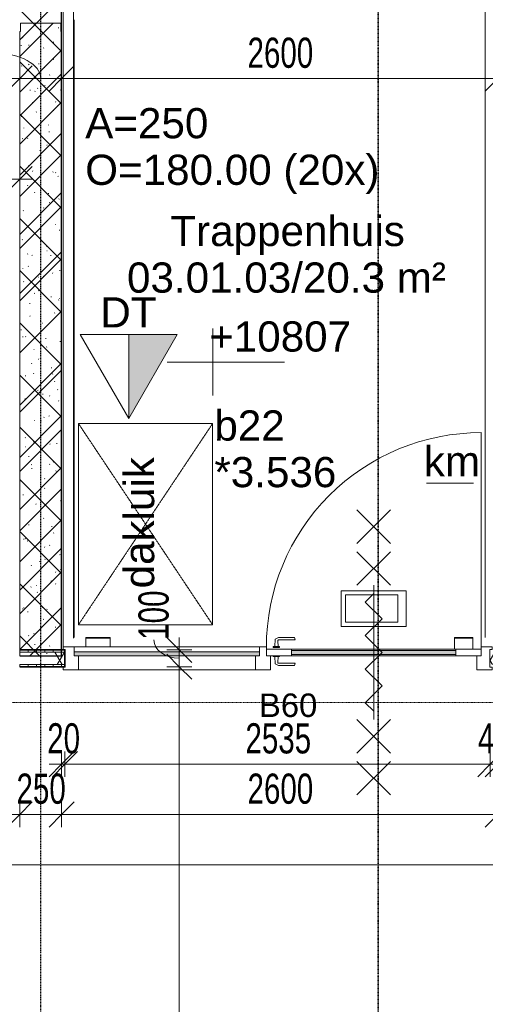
# Model space of a CAD drawing. Header units: millimetres. Extents: x -80560 to 110805, y -11020 to 52719.
# Tile 117 of 145: x 56370 to 59145, y 37637 to 43507. Entities that reach past the tile are written whole.
import ezdxf

# ---------------------------------------------------------------- set-up
doc = ezdxf.new("R2010")
doc.units = ezdxf.units.MM
for name, pattern in [('CENTER2', [20, 8, -4, 4, -4]), ('DASHDOT2', [8, 4, -2, 0, -2]), ('DASHED2-1', [3, 2, -1])]:
    doc.linetypes.add(name, pattern=pattern)
for name, color, linetype, lineweight in [('A-ANNO-DIMS', 211, 'Continuous', 9), ('A-ANNO-DIMS-100', 211, 'Continuous', 9), ('A-ANNO-NOTE', 131, 'Continuous', 18), ('A-AREA-IDEN', 2, 'Continuous', 9), ('A-DETL', 90, 'Continuous', 18), ('A-DETL-GENF', 92, 'Continuous', 18), ('A-DOOR', 31, 'Continuous', 18), ('A-FLOR', 192, 'Continuous', 18), ('A-FLOR-OTLN', 51, 'Continuous', 18), ('A-FLOR-OVHD', 1, 'DASHED2-1', 18), ('A-GLAZ', 151, 'Continuous', 18), ('A-GLAZ-IDEN', 152, 'Continuous', 18), ('A-WALL', 113, 'Continuous', 35), ('A-WALL-PATT', 111, 'Continuous', 35), ('G-ANNO-DIMS', 111, 'Continuous', 9), ('G-ANNO-SYMB', 111, 'Continuous', 9), ('G-ANNO-TEXT', 231, 'Continuous', 9), ('I-WALL', 2, 'Continuous', 18), ('S-GRID', 1, 'Continuous', 9), ('S-STRS-IDEN', 31, 'Continuous', 18)]:
    doc.layers.add(name, color=color, linetype=linetype, lineweight=lineweight)
doc.styles.add('Arial', font='arial.ttf', dxfattribs={"height": 180})
doc.styles.add('Arial_1', font='arial.ttf', dxfattribs={"height": 140})
doc.styles.add('Arial_5', font='arial.ttf', dxfattribs={"width": 0.7, "height": 180})
doc.styles.add('Arial_7', font='arial.ttf', dxfattribs={"height": 1.8})
doc.dimstyles.new('n3o_1_8', dxfattribs={"dimscale": 304.8, "dimtxt": 183.646692, "dimasz": 0.492126, "dimexe": 0.246063, "dimexo": 0.0625, "dimgap": 0.032808, "dimtad": 1, "dimdec": 0, "dimdsep": 46, "dimtxsty": 'Arial_5', "dimblk1": 'OBLIQUE', "dimblk2": 'OBLIQUE', "dimsah": 1, "dimcen": 0.09, "dimdle": 0.246063, "dimazin": 0, "dimtfac": 1, "dimtdec": 4, "dimtix": 1, "dimtmove": 0, "dimatfit": 3, "dimfxl": 0.246063, "dimfxlon": 1, "dimtvp": 1, "dimtolj": 1, "dimtzin": 0, "dimarcsym": 2})
doc.dimstyles.new('n3o_1_8_1', dxfattribs={"dimscale": 304.8, "dimtxt": 183.646692, "dimasz": 0.492126, "dimexe": 0.246063, "dimexo": 0.0625, "dimgap": 0.032808, "dimtad": 1, "dimdec": 0, "dimdsep": 46, "dimtxsty": 'Arial_5', "dimblk1": 'OBLIQUE', "dimblk2": 'OBLIQUE', "dimsah": 1, "dimcen": 0.09, "dimdle": 0.246063, "dimazin": 0, "dimtfac": 1, "dimtdec": 4, "dimtix": 1, "dimtmove": 1, "dimatfit": 3, "dimfxl": 0.246063, "dimfxlon": 1, "dimtvp": 1, "dimtolj": 1, "dimtzin": 0, "dimarcsym": 2})
doc.dimstyles.new('n3o_1_8_3', dxfattribs={"dimscale": 304.8, "dimtxt": 183.646692, "dimasz": 0.492126, "dimexe": 0.246063, "dimexo": 0.0625, "dimgap": 0.032808, "dimtad": 1, "dimdec": 0, "dimdsep": 46, "dimtxsty": 'Arial_5', "dimblk1": 'OBLIQUE', "dimblk2": 'OBLIQUE', "dimsah": 1, "dimcen": 0.09, "dimdle": 0.246063, "dimazin": 0, "dimtfac": 1, "dimtdec": 4, "dimtix": 1, "dimtmove": 0, "dimatfit": 3, "dimfxl": 0.246063, "dimfxlon": 1, "dimtvp": 1, "dimtolj": 1, "dimtzin": 0, "dimarcsym": 2})
pattern_1 = [(270, (57919.82, 39750), (50, -4e-13), [])]

# ---------------------------------------------------------------- blocks, each defined once
blk = doc.blocks.new('19112_SW_LeonardoCollege_R2020_rvt-1-DO_03 derde verdieping')
at = {"layer": 'A-WALL-PATT', "lineweight": 5}
h = blk.add_hatch(dxfattribs=at)
h.set_pattern_fill('FP_171', color=10, angle=45, style=0, pattern_type=2)
h.set_pattern_definition([(135, (31725, 43632.5), (-155.563, -155.563), []), (225, (31725, 43632.5), (155.563, -155.563), [])])
h.paths.add_polyline_path([(31671.3, 39715), (31725, 39715), (31725, 47550), (31475, 47550), (31475, 39715)], flags=0)
at = {"layer": 'A-FLOR', "color": 250, "lineweight": 9}
for p, q in [((32970, 39715), (32986.5, 39715)), ((33023.5, 39715), (34066, 39715)), ((34176, 39715), (34200, 39715))]:
    blk.add_line(p, q, dxfattribs=at)
at = {"layer": 'I-WALL', "color": 50, "lineweight": 25}
for p, q in [((31725, 39715), (31725, 47550)), ((31475, 39715), (31725, 39715))]:
    blk.add_line(p, q, dxfattribs=at)
blk = doc.blocks.new('95251-Leonardo College Leiden_rvt-1-DO_03 derde verdieping')
at = {"layer": 'A-WALL-PATT', "lineweight": 9}
h = blk.add_hatch(dxfattribs=at)
h.set_pattern_fill('FP_184', color=55, style=0, pattern_type=2)
h.set_pattern_definition([(45, (0, 0), (-176.7767, 176.7767), []), (17, (0, 0), (51.37877, 156.87645), [3.353, -159.647, 3.353, -88.647, -134]), (17, (0, 0), (51.37877, 156.87645), [-255, 3.353, -130.647]), (48, (0, 0), (-36.014, 160.26226), [3.353, -158.647, 3.353, -160.647, -132]), (48, (0, 0), (-36.014, 160.26226), [-326, 3.353, -128.647]), (71, (0, 0), (-94.825, 133.12483), [3.353, -156.647, 3.353, -87.247, -131]), (71, (0, 0), (-94.825, 133.12483), [-250.6, 3.353, -127.647])])
h.paths.add_polyline_path([(31600, 39715), (31725, 39715), (31725, 43437.5), (31720, 43437.5), (31720, 43487.5), (31480, 43487.5), (31480, 43437.5), (31475, 43437.5), (31475, 39715)], flags=0)
at = {"layer": 'A-WALL', "color": 130, "lineweight": 5}
for p, q in [((31720, 43487.5), (31480, 43487.5)), ((31480, 43487.5), (31480, 43437.5)), ((31720, 43437.5), (31720, 43487.5)), ((31480, 43437.5), (31475, 43437.5)), ((31475, 43437.5), (31475, 39715)), ((31725, 43437.5), (31720, 43437.5)), ((31725, 39715), (31725, 43437.5)), ((31475, 39715), (31725, 39715))]:
    blk.add_line(p, q, dxfattribs=at)
blk = doc.blocks.new('32_n3o_deur_enkel met zijlicht - 90x139_17_K_980_2410x2555_deur volglas_60 min_zs_noodtrap-34331432-DO_03 derde verdieping')
at = {"layer": 'A-GLAZ'}
for p, q in [((-1212.5, 69.5), (-1277.5, 69.5)), ((-1277.5, 69.5), (-1277.5, 52.5)), ((-1212.5, 39.5), (-1212.5, 69.5)), ((-1212.5, 69.5), (-107.5, 69.5)), ((-67.5, 69.5), (-107.5, 69.5)), ((-107.5, 69.5), (-107.5, 39.5)), ((-67.5, 55.5), (-67.5, 69.5)), ((1277.5, 69.5), (1212.5, 69.5)), ((1212.5, 69.5), (1212.5, 55.5)), ((1277.5, 52.5), (1277.5, 69.5)), ((-1277.5, 52.5), (-1265.5, 52.5)), ((-1265.5, 52.5), (-1265.5, -52.5)), ((-1187.5, -69.5), (-1187.5, 15.5)), ((-132.5, 15.5), (-132.5, -69.5)), ((-42.5, -69.5), (-42.5, 15.5)), ((1187.5, 15.5), (1187.5, -69.5)), ((1265.5, -52.5), (1265.5, 52.5)), ((1265.5, 52.5), (1277.5, 52.5)), ((-1265.5, -52.5), (-1277.5, -52.5)), ((-1277.5, -52.5), (-1277.5, -69.5)), ((1277.5, -52.5), (1265.5, -52.5)), ((1277.5, -69.5), (1277.5, -52.5)), ((-1277.5, -69.5), (-1187.5, -69.5)), ((-132.5, -69.5), (-1187.5, -69.5)), ((-132.5, -69.5), (-42.5, -69.5)), ((1187.5, -69.5), (1277.5, -69.5))]:
    blk.add_line(p, q, dxfattribs=at)
blk = doc.blocks.new('30_n3o_deur_glas - 40mm_draai_60min_zs_LS-33475664-DO_03 derde verdieping')
at = {"layer": 'A-DOOR'}
blk.add_hatch(color=256, dxfattribs=at).paths.add_polyline_path([(-791.6, 8), (-150, 8), (-150, 32), (-1130, 32), (-1130, 8)], flags=0)
for p, q in [((-833.8, 174.2), (-833.8, 387.5)), ((-833.8, 387.5), (-446.2, 387.5)), ((-808.8, 199.2), (-808.8, 362.5)), ((-808.8, 362.5), (-496.2, 362.5)), ((-496.2, 362.5), (-496.2, 199.2)), ((-446.2, 387.5), (-446.2, 174.2)), ((-496.2, 199.2), (-808.8, 199.2)), ((-446.2, 174.2), (-833.8, 174.2)), ((-1130, 40), (-1280, 40)), ((-1280, 40), (-1280, 0)), ((-1280, 0), (-1130, 0)), ((-1130, 0), (-1130, 40)), ((-1130, 40), (-150, 40)), ((-150, 32), (-1130, 32)), ((-1130, 32), (-1130, 8)), ((-1130, 8), (-150, 8)), ((-150, 0), (-1130, 0)), ((0, 40), (-150, 40)), ((-150, 40), (-150, 0)), ((-150, 8), (-150, 32)), ((-150, 0), (0, 0)), ((0, 0), (0, 40))]:
    blk.add_line(p, q, dxfattribs=at)
blk = doc.blocks.new('30_n3o_beslag_deurkruk_met_schild - std-875116-DO_03 derde verdieping')
at = {"layer": 'A-DOOR'}
for p, q in [((-18.5, 0), (-18.5, -5)), ((18.5, -5), (18.5, 0)), ((-18.5, -5), (18.5, -5)), ((-7.8, -48.4), (-10, -5)), ((12.7, -58), (-7.8, -48.4)), ((10, -5), (8.3, -39.7)), ((108, -58), (12.7, -58)), ((13.3, -45), (111, -45)), ((111, -45), (108, -58))]:
    blk.add_line(p, q, dxfattribs=at)
at = {"layer": 'A-DOOR', "flags": 128}
blk.add_lwpolyline([(8.3, -39.7), (8.6, -41.7), (9.6, -43.4), (11.3, -44.6), (13.3, -45)], dxfattribs=at)
blk = doc.blocks.new('30_n3o_beslag_deurkruk_met_schild - std-V214-DO_03 derde verdieping')
at = {"layer": 'A-DOOR'}
for p, q in [((18.5, 5), (-18.5, 5)), ((-18.5, 5), (-18.5, 0)), ((-10, 5), (-7.8, 48.4)), ((-7.8, 48.4), (12.7, 58)), ((8.3, 39.7), (10, 5)), ((12.7, 58), (108, 58)), ((111, 45), (13.3, 45)), ((18.5, 0), (18.5, 5)), ((108, 58), (111, 45)), ((-18.5, 0), (18.5, 0))]:
    blk.add_line(p, q, dxfattribs=at)
at = {"layer": 'A-DOOR', "flags": 128}
blk.add_lwpolyline([(13.3, 45), (11.3, 44.6), (9.6, 43.4), (8.6, 41.7), (8.3, 39.7)], dxfattribs=at)
blk = doc.blocks.new('00_n3o_symbool_swingangle - std-33475685-DO_03 derde verdieping')
at = {"layer": 'A-DOOR'}
blk.add_line((-415, -10), (-415, -1290), dxfattribs=at)
blk.add_arc((-415, -10), 1280, 270, 0, dxfattribs=at)
blk = doc.blocks.new('30_n3o_raam_vast - 24mm-33475654-DO_03 derde verdieping')
at = {"layer": 'A-DOOR'}
blk.add_hatch(color=256, dxfattribs=at).paths.add_polyline_path([(-1105, 0), (0, 0), (0, 24), (-1105, 24)], flags=0)
for p, q in [((0, 24), (-1105, 24)), ((-1105, 24), (-1105, 0)), ((-1105, 0), (0, 0)), ((0, 0), (0, 24))]:
    blk.add_line(p, q, dxfattribs=at)
blk = doc.blocks.new('01_n3o_symbool_lijn_met_tekst - brandwerend_B60-31157561-DO_03 derde verdieping')
at = {"layer": 'A-DETL-GENF', "color": 3, "linetype": 'DASHDOT2'}
blk.add_line((0, 0), (3510, 0), dxfattribs=at)
blk = doc.blocks.new('DIMBLOCK190-DO_03 derde verdieping')
at = {"layer": 'A-ANNO-DIMS-100'}
for p, q in [((46344.8, 43156.7), (46419.8, 43231.7)), ((46344.8, 43231.7), (46344.8, 43081.7)), ((46344.8, 43156.7), (46344.8, 43231.7)), ((56369.8, 43156.7), (56444.8, 43231.7)), ((56369.8, 43231.7), (56369.8, 43081.7)), ((56369.8, 43156.7), (56369.8, 43231.7)), ((46344.8, 43156.7), (46269.8, 43081.7)), ((46344.8, 43156.7), (56369.8, 43156.7)), ((56369.8, 43156.7), (56294.8, 43081.7))]:
    blk.add_line(p, q, dxfattribs=at)
at = {"layer": 'A-ANNO-DIMS-100', "color": 0, "insert": (51117.2, 43400.4), "char_height": 180, "width": 576.368, "attachment_point": 1, "line_spacing_factor": 0.941778, "style": 'Arial_5'}
blk.add_mtext('10025', dxfattribs=at)
blk = doc.blocks.new('_Oblique')
at = {"color": 0, "linetype": 'ByBlock', "lineweight": -2}
blk.add_line((-0.5, -0.5), (0.5, 0.5), dxfattribs=at)
blk = doc.blocks.new('DIMBLOCK191-DO_03 derde verdieping')
at = {"layer": 'A-ANNO-DIMS-100'}
for p, q in [((56369.8, 43156.7), (56444.8, 43231.7)), ((56369.8, 43231.7), (56369.8, 43081.7)), ((56369.8, 43156.7), (56369.8, 43231.7)), ((56619.8, 43156.7), (56694.8, 43231.7)), ((56619.8, 43231.7), (56619.8, 43081.7)), ((56619.8, 43156.7), (56619.8, 43231.7)), ((56369.8, 43156.7), (56294.8, 43081.7)), ((56369.8, 43156.7), (56619.8, 43156.7)), ((56619.8, 43156.7), (56544.8, 43081.7))]:
    blk.add_line(p, q, dxfattribs=at)
blk.add_ellipse((56222.1, 43156.7), major_axis=(272.7, 0), ratio=0.554658, start_param=0, end_param=1.570796, dxfattribs=at)
at = {"layer": 'A-ANNO-DIMS-100', "color": 0, "insert": (55933.9, 43400.4), "char_height": 180, "width": 345.821, "attachment_point": 1, "line_spacing_factor": 0.941778, "style": 'Arial_5'}
blk.add_mtext('250', dxfattribs=at)
blk = doc.blocks.new('DIMBLOCK192-DO_03 derde verdieping')
at = {"layer": 'A-ANNO-DIMS-100'}
for p, q in [((56619.8, 43156.7), (56694.8, 43231.7)), ((56619.8, 43231.7), (56619.8, 43081.7)), ((56619.8, 43156.7), (56619.8, 43231.7)), ((59219.8, 43156.7), (59294.8, 43231.7)), ((59219.8, 43231.7), (59219.8, 43081.7)), ((59219.8, 43156.7), (59219.8, 43231.7)), ((56619.8, 43156.7), (56544.8, 43081.7)), ((56619.8, 43156.7), (59219.8, 43156.7)), ((59219.8, 43156.7), (59144.8, 43081.7))]:
    blk.add_line(p, q, dxfattribs=at)
at = {"layer": 'A-ANNO-DIMS-100', "color": 0, "insert": (57727.7, 43400.4), "char_height": 180, "width": 461.094, "attachment_point": 1, "line_spacing_factor": 0.941778, "style": 'Arial_5'}
blk.add_mtext('2600', dxfattribs=at)
blk = doc.blocks.new('DIMBLOCK207-DO_03 derde verdieping')
at = {"layer": 'A-ANNO-DIMS-100'}
for p, q in [((53494.8, 38769.3), (53569.8, 38844.3)), ((53494.8, 38844.3), (53494.8, 38694.3)), ((53494.8, 38769.3), (53494.8, 38844.3)), ((56369.8, 38769.3), (56444.8, 38844.3)), ((56369.8, 38844.3), (56369.8, 38694.3)), ((56369.8, 38769.3), (56369.8, 38844.3)), ((53494.8, 38769.3), (53419.8, 38694.3)), ((53494.8, 38769.3), (56369.8, 38769.3)), ((56369.8, 38769.3), (56294.8, 38694.3))]:
    blk.add_line(p, q, dxfattribs=at)
at = {"layer": 'A-ANNO-DIMS-100', "color": 0, "insert": (54740.2, 39013), "char_height": 180, "width": 461.094, "attachment_point": 1, "line_spacing_factor": 0.941778, "style": 'Arial_5'}
blk.add_mtext('2875', dxfattribs=at)
blk = doc.blocks.new('DIMBLOCK208-DO_03 derde verdieping')
at = {"layer": 'A-ANNO-DIMS-100'}
for p, q in [((56369.8, 38769.3), (56444.8, 38844.3)), ((56369.8, 38844.3), (56369.8, 38694.3)), ((56369.8, 38769.3), (56369.8, 38844.3)), ((56619.8, 38769.3), (56694.8, 38844.3)), ((56619.8, 38844.3), (56619.8, 38694.3)), ((56619.8, 38769.3), (56619.8, 38844.3)), ((56369.8, 38769.3), (56294.8, 38694.3)), ((56369.8, 38769.3), (56619.8, 38769.3)), ((56619.8, 38769.3), (56544.8, 38694.3))]:
    blk.add_line(p, q, dxfattribs=at)
at = {"layer": 'A-ANNO-DIMS-100', "color": 0, "insert": (56350.7, 39013), "char_height": 180, "width": 345.821, "attachment_point": 1, "line_spacing_factor": 0.941778, "style": 'Arial_5'}
blk.add_mtext('250', dxfattribs=at)
blk = doc.blocks.new('DIMBLOCK209-DO_03 derde verdieping')
at = {"layer": 'A-ANNO-DIMS-100'}
for p, q in [((56619.8, 38769.3), (56694.8, 38844.3)), ((56619.8, 38844.3), (56619.8, 38694.3)), ((56619.8, 38769.3), (56619.8, 38844.3)), ((59219.8, 38769.3), (59294.8, 38844.3)), ((59219.8, 38844.3), (59219.8, 38694.3)), ((59219.8, 38769.3), (59219.8, 38844.3)), ((56619.8, 38769.3), (56544.8, 38694.3)), ((56619.8, 38769.3), (59219.8, 38769.3)), ((59219.8, 38769.3), (59144.8, 38694.3))]:
    blk.add_line(p, q, dxfattribs=at)
at = {"layer": 'A-ANNO-DIMS-100', "color": 0, "insert": (57727.7, 39013), "char_height": 180, "width": 461.094, "attachment_point": 1, "line_spacing_factor": 0.941778, "style": 'Arial_5'}
blk.add_mtext('2600', dxfattribs=at)
blk = doc.blocks.new('DIMBLOCK234-DO_03 derde verdieping')
at = {"layer": 'A-ANNO-DIMS-100'}
for p, q in [((53494.8, 38469.3), (53569.8, 38544.3)), ((53494.8, 38394.3), (53494.8, 38544.3)), ((68834.8, 38469.3), (68909.8, 38544.3)), ((68834.8, 38394.3), (68834.8, 38544.3)), ((53494.8, 38469.3), (53419.8, 38394.3)), ((53494.8, 38469.3), (68834.8, 38469.3)), ((53494.8, 38469.3), (53494.8, 38394.3)), ((68834.8, 38469.3), (68759.8, 38394.3)), ((68834.8, 38469.3), (68834.8, 38394.3))]:
    blk.add_line(p, q, dxfattribs=at)
at = {"layer": 'A-ANNO-DIMS-100', "color": 0, "insert": (60924.7, 38713), "char_height": 180, "width": 576.368, "attachment_point": 1, "line_spacing_factor": 0.941778, "style": 'Arial_5'}
blk.add_mtext('15340', dxfattribs=at)
blk = doc.blocks.new('DIMBLOCK334-DO_03 derde verdieping')
at = {"layer": 'A-ANNO-DIMS-100'}
for p, q in [((57321, 39750), (57246, 39825)), ((57321, 39825), (57321, 39650)), ((57396, 39750), (57246, 39750)), ((57321, 39750), (57396, 39675)), ((57321, 39750), (57396, 39750)), ((57321, 39650), (57246, 39725)), ((57396, 39650), (57246, 39650)), ((57321, 39650), (57396, 39575)), ((57321, 39650), (57396, 39650))]:
    blk.add_line(p, q, dxfattribs=at)
blk.add_ellipse((57321, 39810.5), major_axis=(151.3, 0), ratio=0.73024, start_param=3.141593, end_param=4.712389, dxfattribs=at)
at = {"layer": 'A-ANNO-DIMS-100', "color": 0, "insert": (57077.4, 39810.5), "char_height": 180, "width": 345.821, "attachment_point": 1, "rotation": 90, "line_spacing_factor": 0.941778, "style": 'Arial_5'}
blk.add_mtext('100', dxfattribs=at)
blk = doc.blocks.new('DIMBLOCK335-DO_03 derde verdieping')
at = {"layer": 'A-ANNO-DIMS-100'}
for p, q in [((57321, 39650), (57246, 39725)), ((57396, 39650), (57246, 39650)), ((57321, 39650), (57321, 35065)), ((57321, 39650), (57396, 39575)), ((57321, 39650), (57396, 39650)), ((57321, 35065), (57246, 35140)), ((57396, 35065), (57246, 35065)), ((57321, 35065), (57396, 34990)), ((57321, 35065), (57396, 35065))]:
    blk.add_line(p, q, dxfattribs=at)
at = {"layer": 'A-ANNO-DIMS-100', "color": 0, "insert": (57077.4, 37165.4), "char_height": 180, "width": 461.094, "attachment_point": 1, "rotation": 90, "line_spacing_factor": 0.941778, "style": 'Arial_5'}
blk.add_mtext('4585', dxfattribs=at)
blk = doc.blocks.new('Spot Elevations - default-305554-DO_03 derde verdieping')
at = {"layer": 'G-ANNO-DIMS'}
for p, q in [((0, 2), (0, -2)), ((4.277, 0), (-2.723, 0))]:
    blk.add_line(p, q, dxfattribs=at)
blk = doc.blocks.new('00_n3o_sym_daktoegang - std-9891290-DO_03 derde verdieping')
at = {"layer": 'A-ANNO-NOTE', "lineweight": 9}
blk.add_hatch(color=256, dxfattribs=at).paths.add_polyline_path([(0, 5), (2.887, 5), (0, 0)], flags=0)
at = {"layer": 'A-ANNO-NOTE'}
for p, q in [((-2.887, 5), (0, 0)), ((0, 5), (-2.887, 5)), ((0, 5), (0, 0)), ((0, 0), (2.887, 5)), ((2.887, 5), (0, 5)), ((0, 0), (0, 5))]:
    blk.add_line(p, q, dxfattribs=at)
at = {"layer": 'A-ANNO-NOTE', "lineweight": 9, "insert": (-1.693, 7.23), "char_height": 1.8, "width": 4.00844, "attachment_point": 1, "style": 'Arial_7'}
blk.add_mtext('DT', dxfattribs=at)
blk = doc.blocks.new('DIMBLOCK398-DO_03 derde verdieping')
at = {"layer": 'A-ANNO-DIMS-100'}
for p, q in [((55769.8, 42556.7), (55844.8, 42631.7)), ((55769.8, 42481.7), (55769.8, 42631.7)), ((56369.8, 42556.7), (56444.8, 42631.7)), ((56369.8, 42631.7), (56369.8, 42481.7)), ((56369.8, 42556.7), (56369.8, 42631.7)), ((55769.8, 42556.7), (55694.8, 42481.7)), ((55769.8, 42556.7), (56444.8, 42556.7)), ((55769.8, 42556.7), (55769.8, 42481.7)), ((56369.8, 42556.7), (56294.8, 42481.7))]:
    blk.add_line(p, q, dxfattribs=at)
at = {"layer": 'A-ANNO-DIMS-100', "color": 0, "insert": (55925.7, 42800.4), "char_height": 180, "width": 345.821, "attachment_point": 1, "line_spacing_factor": 0.941778, "style": 'Arial_5'}
blk.add_mtext('600', dxfattribs=at)
blk = doc.blocks.new('DIMBLOCK399-DO_03 derde verdieping')
at = {"layer": 'A-ANNO-DIMS-100'}
for p, q in [((56619.8, 39069.3), (56694.8, 39144.3)), ((56619.8, 39144.3), (56619.8, 38994.3)), ((56619.8, 39069.3), (56619.8, 39144.3)), ((56639.8, 39069.3), (56714.8, 39144.3)), ((56639.8, 39144.3), (56639.8, 38994.3)), ((56639.8, 39069.3), (56639.8, 39144.3)), ((56544.8, 39069.3), (56639.8, 39069.3)), ((56619.8, 39069.3), (56544.8, 38994.3)), ((56639.8, 39069.3), (56564.8, 38994.3))]:
    blk.add_line(p, q, dxfattribs=at)
at = {"layer": 'A-ANNO-DIMS-100', "color": 0, "insert": (56533.8, 39313), "char_height": 180, "width": 230.547, "attachment_point": 1, "line_spacing_factor": 0.941778, "style": 'Arial_5'}
blk.add_mtext('20', dxfattribs=at)
blk = doc.blocks.new('DIMBLOCK400-DO_03 derde verdieping')
at = {"layer": 'A-ANNO-DIMS-100'}
for p, q in [((56639.8, 39069.3), (56714.8, 39144.3)), ((56639.8, 39144.3), (56639.8, 38994.3)), ((56639.8, 39069.3), (56639.8, 39144.3)), ((59174.8, 39069.3), (59249.8, 39144.3)), ((59174.8, 39144.3), (59174.8, 38994.3)), ((59174.8, 39069.3), (59174.8, 39144.3)), ((56639.8, 39069.3), (56564.8, 38994.3)), ((56639.8, 39069.3), (59174.8, 39069.3)), ((59174.8, 39069.3), (59099.8, 38994.3))]:
    blk.add_line(p, q, dxfattribs=at)
at = {"layer": 'A-ANNO-DIMS-100', "color": 0, "insert": (57715.2, 39313), "char_height": 180, "width": 461.094, "attachment_point": 1, "line_spacing_factor": 0.941778, "style": 'Arial_5'}
blk.add_mtext('2535', dxfattribs=at)
blk = doc.blocks.new('DIMBLOCK401-DO_03 derde verdieping')
at = {"layer": 'A-ANNO-DIMS-100'}
for p, q in [((59174.8, 39069.3), (59249.8, 39144.3)), ((59174.8, 39144.3), (59174.8, 38994.3)), ((59174.8, 39069.3), (59174.8, 39144.3)), ((59219.8, 39069.3), (59294.8, 39144.3)), ((59219.8, 39144.3), (59219.8, 38994.3)), ((59219.8, 39069.3), (59219.8, 39144.3)), ((59174.8, 39069.3), (59099.8, 38994.3)), ((59219.8, 39069.3), (59144.8, 38994.3)), ((59174.8, 39069.3), (59294.8, 39069.3))]:
    blk.add_line(p, q, dxfattribs=at)
at = {"layer": 'A-ANNO-DIMS-100', "color": 0, "insert": (59101.3, 39313), "char_height": 180, "width": 230.547, "attachment_point": 1, "line_spacing_factor": 0.941778, "style": 'Arial_5'}
blk.add_mtext('45', dxfattribs=at)

msp = doc.modelspace()

# ---------------------------------------------------------------- hatches: boundary and pattern name
at = {"layer": 'A-WALL-PATT', "lineweight": 18}
h = msp.add_hatch(dxfattribs=at)
h.set_pattern_fill('FP_83', color=256, angle=90, style=0, pattern_type=2)
h.set_pattern_definition(pattern_1)
h.paths.add_polyline_path([(56369.8, 39737.5), (56639.8, 39737.5), (56639.8, 39750), (56369.8, 39749.4)], flags=0)
h.paths.add_polyline_path([(59469.8, 39737.5), (59469.8, 39750), (59174.8, 39749.4), (59174.8, 39737.5), (59209.2, 39737.5)], flags=0)
h = msp.add_hatch(dxfattribs=at)
h.set_pattern_fill('FP_2', color=256, style=0, pattern_type=2)
h.set_pattern_definition([(60, (24894.82, 0), (-274.963, 158.75), []), (120, (24894.82, 0), (-274.963, -158.75), [])])
h.paths.add_polyline_path([(56369.8, 39662.5), (56639.8, 39662.5), (56639.8, 39737.5), (56369.8, 39737.5)], flags=0)
h.paths.add_polyline_path([(59174.8, 39662.5), (59469.8, 39662.5), (59469.8, 39737.5), (59174.8, 39737.5)], flags=0)
h = msp.add_hatch(dxfattribs=at)
h.set_pattern_fill('FP_83', color=256, angle=90, style=0, pattern_type=2)
h.set_pattern_definition(pattern_1)
h.paths.add_polyline_path([(56369.8, 39650), (56639.8, 39650), (56639.8, 39662.5), (56369.8, 39662.5)], flags=0)
h.paths.add_polyline_path([(59174.8, 39650), (59469.8, 39650), (59469.8, 39662.5), (59174.8, 39662.5)], flags=0)

# ---------------------------------------------------------------- linework, layer by layer
at = {"layer": 'A-ANNO-NOTE', "lineweight": 9}
for p, q in [((58379.8, 40585.5), (58579.8, 40385.5)), ((58579.8, 40585.5), (58379.8, 40385.5)), ((58379.8, 40335.5), (58579.8, 40135.5)), ((58579.8, 40335.5), (58379.8, 40135.5)), ((58479.8, 39335.5), (58479.8, 40135.5)), ((58479.8, 39335.5), (58479.8, 40135.5)), ((58429.8, 40035.8), (58479.8, 40085.8)), ((58529.9, 39935.7), (58429.8, 40035.8)), ((58429.8, 39835.6), (58529.9, 39935.7)), ((58529.9, 39735.5), (58429.8, 39835.6)), ((58529.9, 39735.5), (58429.8, 39635.4)), ((58429.8, 39635.4), (58529.9, 39535.3)), ((58529.9, 39535.3), (58429.8, 39435.2)), ((58429.8, 39435.2), (58479.8, 39385.2)), ((58379.8, 39135.5), (58579.8, 39335.5)), ((58579.8, 39135.5), (58379.8, 39335.5)), ((58379.8, 38885.5), (58579.8, 39085.5)), ((58579.8, 38885.5), (58379.8, 39085.5))]:
    msp.add_line(p, q, dxfattribs=at)
at = {"layer": 'A-DETL'}
msp.add_line((58793.9, 40744.5), (59073.9, 40744.5), dxfattribs=at)
at = {"layer": 'A-FLOR'}
for p, q in [((57864.8, 39715), (57881.3, 39715)), ((57918.3, 39715), (58960.8, 39715)), ((59070.8, 39715), (59084.8, 39715))]:
    msp.add_line(p, q, dxfattribs=at)
at = {"layer": 'A-FLOR-OTLN'}
for p, q in [((56629.8, 39769.5), (56629.8, 43670)), ((56689.8, 39820), (56689.8, 43610)), ((59144.8, 43570), (59144.8, 39825)), ((56694.8, 39825), (56694.8, 43507.3)), ((56764.8, 39769.5), (56764.8, 39825)), ((56909.8, 39825), (56764.8, 39825)), ((56909.8, 39820), (56764.8, 39820)), ((56909.8, 39825), (56909.8, 39769.5)), ((58960.8, 39755.5), (58960.8, 39825)), ((59070.8, 39825), (58960.8, 39825)), ((59070.8, 39820), (58960.8, 39820)), ((59070.8, 39825), (59070.8, 39755.5)), ((56629.8, 39750), (56629.8, 39752.5)), ((56641.8, 39715), (56639.8, 39715)), ((59070.8, 39715), (58960.8, 39715))]:
    msp.add_line(p, q, dxfattribs=at)
at = {"layer": 'A-FLOR-OVHD'}
for p, q in [((56719.8, 41100), (57519.8, 41100)), ((56719.8, 39900), (56719.8, 41100)), ((57519.8, 39900), (56719.8, 41100)), ((57519.8, 41100), (56719.8, 39900)), ((57519.8, 41100), (57519.8, 39900)), ((57519.8, 39900), (56719.8, 39900))]:
    msp.add_line(p, q, dxfattribs=at)
at = {"layer": 'A-WALL', "lineweight": 18}
for p, q in [((56369.8, 39737.5), (56639.8, 39737.5)), ((56369.8, 39662.5), (56639.8, 39662.5))]:
    msp.add_line(p, q, dxfattribs=at)
at = {"layer": 'G-ANNO-SYMB', "linetype": 'DASHDOT2', "lineweight": 35}
msp.add_line((58505.6, 48457.5), (58505.6, 9133.2), dxfattribs=at)
at = {"layer": 'I-WALL', "lineweight": 35}
for p, q in [((56639.8, 39750), (56369.8, 39750)), ((56639.8, 39650), (56639.8, 39750)), ((56369.8, 39650), (56639.8, 39650))]:
    msp.add_line(p, q, dxfattribs=at)
at = {"layer": 'S-GRID', "linetype": 'CENTER2', "lineweight": 25}
msp.add_line((56494.8, 4383.3), (56494.8, 52119.1), dxfattribs=at)

# ---------------------------------------------------------------- block references
at = {"color": 250, "lineweight": 5}
for name in ['19112_SW_LeonardoCollege_R2020_rvt-1-DO_03 derde verdieping', '95251-Leonardo College Leiden_rvt-1-DO_03 derde verdieping']:
    msp.add_blockref(name, (24894.8, 0), dxfattribs=at)
at = {"layer": 'A-ANNO-NOTE', "lineweight": 9, "xscale": 100, "yscale": 100, "zscale": 100}
msp.add_blockref('00_n3o_sym_daktoegang - std-9891290-DO_03 derde verdieping', (57019.8, 41129.6), dxfattribs=at)
at = {"layer": 'A-DETL-GENF', "color": 3, "linetype": 'DASHDOT2'}
msp.add_blockref('01_n3o_symbool_lijn_met_tekst - brandwerend_B60-31157561-DO_03 derde verdieping', (56169.8, 39437.5), dxfattribs=at)
at = {"layer": 'A-DOOR', "rotation": 180}
msp.add_blockref('00_n3o_symbool_swingangle - std-33475685-DO_03 derde verdieping', (58704.8, 39755.5), dxfattribs=at)
at = {"layer": 'A-DOOR'}
for name, p in [('30_n3o_deur_glas - 40mm_draai_60min_zs_LS-33475664-DO_03 derde verdieping', (59119.8, 39715.5)), ('30_n3o_beslag_deurkruk_met_schild - std-V214-DO_03 derde verdieping', (57899.8, 39765.5)), ('30_n3o_raam_vast - 24mm-33475654-DO_03 derde verdieping', (57799.8, 39715.5)), ('30_n3o_beslag_deurkruk_met_schild - std-875116-DO_03 derde verdieping', (57899.8, 39715.5))]:
    msp.add_blockref(name, p, dxfattribs=at)
at = {"layer": 'A-GLAZ'}
msp.add_blockref('32_n3o_deur_enkel met zijlicht - 90x139_17_K_980_2410x2555_deur volglas_60 min_zs_noodtrap-34331432-DO_03 derde verdieping', (57907.3, 39700), dxfattribs=at)
at = {"layer": 'G-ANNO-DIMS', "xscale": 99.99999999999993, "yscale": 99.99999999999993, "zscale": 99.99999999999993}
msp.add_blockref('Spot Elevations - default-305554-DO_03 derde verdieping', (57520.2, 41466.6), dxfattribs=at)

# ---------------------------------------------------------------- texts
at = {"layer": 'A-ANNO-NOTE', "color": 3, "linetype": 'DASHDOT2', "insert": (57795.6, 39490.3), "char_height": 140, "width": 408.861, "attachment_point": 1, "style": 'Arial_1'}
msp.add_mtext('B60', dxfattribs=at)
at = {"layer": 'A-AREA-IDEN', "char_height": 180, "attachment_point": 1, "style": 'Arial'}
for s, insert, width in [('Trappenhuis', (57267.4, 42337.9), 1643.459), ('03.01.03/20.3 m²', (57009.4, 42060.1), 2260.759)]:
    msp.add_mtext(s, dxfattribs=dict(at, insert=insert, width=width))
at = {"layer": 'A-GLAZ-IDEN', "lineweight": 9, "char_height": 180, "attachment_point": 1, "style": 'Arial'}
for s, insert, width in [('b22', (57530, 41178.1), 505.063), ('*3.536', (57530, 40900.3), 865.822)]:
    msp.add_mtext(s, dxfattribs=dict(at, insert=insert, width=width))
at = {"layer": 'G-ANNO-DIMS', "insert": (57498.8, 41708.8), "char_height": 180, "width": 1011.47, "attachment_point": 1, "line_spacing_factor": 0.941778, "style": 'Arial'}
msp.add_mtext('+10807', dxfattribs=at)
at = {"layer": 'G-ANNO-TEXT', "color": 7, "insert": (58778.6, 40964.6), "char_height": 180, "width": 400.844, "attachment_point": 1, "style": 'Arial'}
msp.add_mtext('km', dxfattribs=at)
at = {"layer": 'G-ANNO-TEXT', "color": 7, "insert": (56991.2, 40116.9), "char_height": 180, "width": 913.924, "attachment_point": 1, "rotation": 90, "style": 'Arial'}
msp.add_mtext('dakluik', dxfattribs=at)
at = {"layer": 'S-STRS-IDEN', "lineweight": 9, "char_height": 180, "attachment_point": 1, "style": 'Arial'}
for s, insert, width in [('A=250', (56760.2, 42980.4), 881.856), ('O=180.00 (20x)', (56760.2, 42702.6), 2076.371)]:
    msp.add_mtext(s, dxfattribs=dict(at, insert=insert, width=width))

# ---------------------------------------------------------------- dimensions: what is measured, and where the dimension line sits
at = {"layer": 'A-ANNO-DIMS'}
for base, p1, p2, dimstyle, override, picture, middle in [((56369.8, 43156.7), (46344.8, 43231.7), (56369.8, 43231.7), 'n3o_1_8', {"dimpost": '<>', "dimfxl": 10025}, 'DIMBLOCK190-DO_03 derde verdieping', (51357.3, 43258.6)), ((59219.8, 43156.7), (56619.8, 43231.7), (59219.8, 43231.7), 'n3o_1_8', {"dimpost": '<>', "dimfxl": 2600}, 'DIMBLOCK192-DO_03 derde verdieping', (57919.8, 43258.6)), ((56369.8, 42556.7), (55769.8, 42481.7), (56369.8, 42631.7), 'n3o_1_8_3', {"dimpost": '<>', "dimfxl": 618.465844}, 'DIMBLOCK398-DO_03 derde verdieping', (56069.8, 42658.6)), ((56639.8, 39069.3), (56619.8, 39144.3), (56639.8, 39144.3), 'n3o_1_8_3', {"dimpost": '<>', "dimfxl": 20}, 'DIMBLOCK399-DO_03 derde verdieping', (56629.8, 39171.2)), ((59174.8, 39069.3), (56639.8, 39144.3), (59174.8, 39144.3), 'n3o_1_8_3', {"dimpost": '<>', "dimfxl": 2535}, 'DIMBLOCK400-DO_03 derde verdieping', (57907.3, 39171.3)), ((59219.8, 39069.3), (59174.8, 39144.3), (59219.8, 39144.3), 'n3o_1_8_3', {"dimpost": '<>', "dimfxl": 45}, 'DIMBLOCK401-DO_03 derde verdieping', (59197.3, 39170.9)), ((56369.8, 38769.3), (53494.8, 38844.3), (56369.8, 38844.3), 'n3o_1_8', {"dimpost": '<>', "dimfxl": 2875}, 'DIMBLOCK207-DO_03 derde verdieping', (54932.3, 38871.2)), ((56619.8, 38769.3), (56369.8, 38844.3), (56619.8, 38844.3), 'n3o_1_8', {"dimpost": '<>', "dimfxl": 250}, 'DIMBLOCK208-DO_03 derde verdieping', (56494.8, 38871.2)), ((59219.8, 38769.3), (56619.8, 38844.3), (59219.8, 38844.3), 'n3o_1_8', {"dimpost": '<>', "dimfxl": 2600}, 'DIMBLOCK209-DO_03 derde verdieping', (57919.8, 38871.2)), ((68834.8, 38469.3), (53494.8, 38394.3), (68834.8, 38394.3), 'n3o_1_8', {"dimpost": '<>', "dimfxl": 15340}, 'DIMBLOCK234-DO_03 derde verdieping', (61164.8, 38571.3))]:
    dim = msp.add_linear_dim(base=base, p1=p1, p2=p2, dimstyle=dimstyle, override=override, dxfattribs=at)
    dim.commit()
    dim.dimension.update_dxf_attribs({"geometry": picture, "text_midpoint": middle})
dim = msp.add_linear_dim(base=(56619.8, 43156.7), p1=(56369.8, 43231.7), p2=(56619.8, 43231.7), dimstyle='n3o_1_8_1', override={"dimpost": '<>', "dimfxl": 250}, dxfattribs=at)
dim.commit()
dim.dimension.update_dxf_attribs({"geometry": 'DIMBLOCK191-DO_03 derde verdieping', "text_midpoint": (56106.8, 43280.4), "dimtype": 160})
dim = msp.add_linear_dim(base=(57321, 39650), p1=(57396, 39750), p2=(57396, 39650), angle=90, dimstyle='n3o_1_8_1', override={"dimpost": '<>', "dimfxl": 100}, dxfattribs=at)
dim.commit()
dim.dimension.update_dxf_attribs({"geometry": 'DIMBLOCK334-DO_03 derde verdieping', "text_midpoint": (57197.4, 39983.4), "dimtype": 160, "text_rotation": 90})
dim = msp.add_linear_dim(base=(57321, 35065), p1=(57396, 39650), p2=(57396, 35065), angle=90, dimstyle='n3o_1_8_3', override={"dimpost": '<>', "dimfxl": 4585}, dxfattribs=at)
dim.commit()
dim.dimension.update_dxf_attribs({"geometry": 'DIMBLOCK335-DO_03 derde verdieping', "text_midpoint": (57219.1, 37357.5)})

doc.saveas('drawing.dxf')
